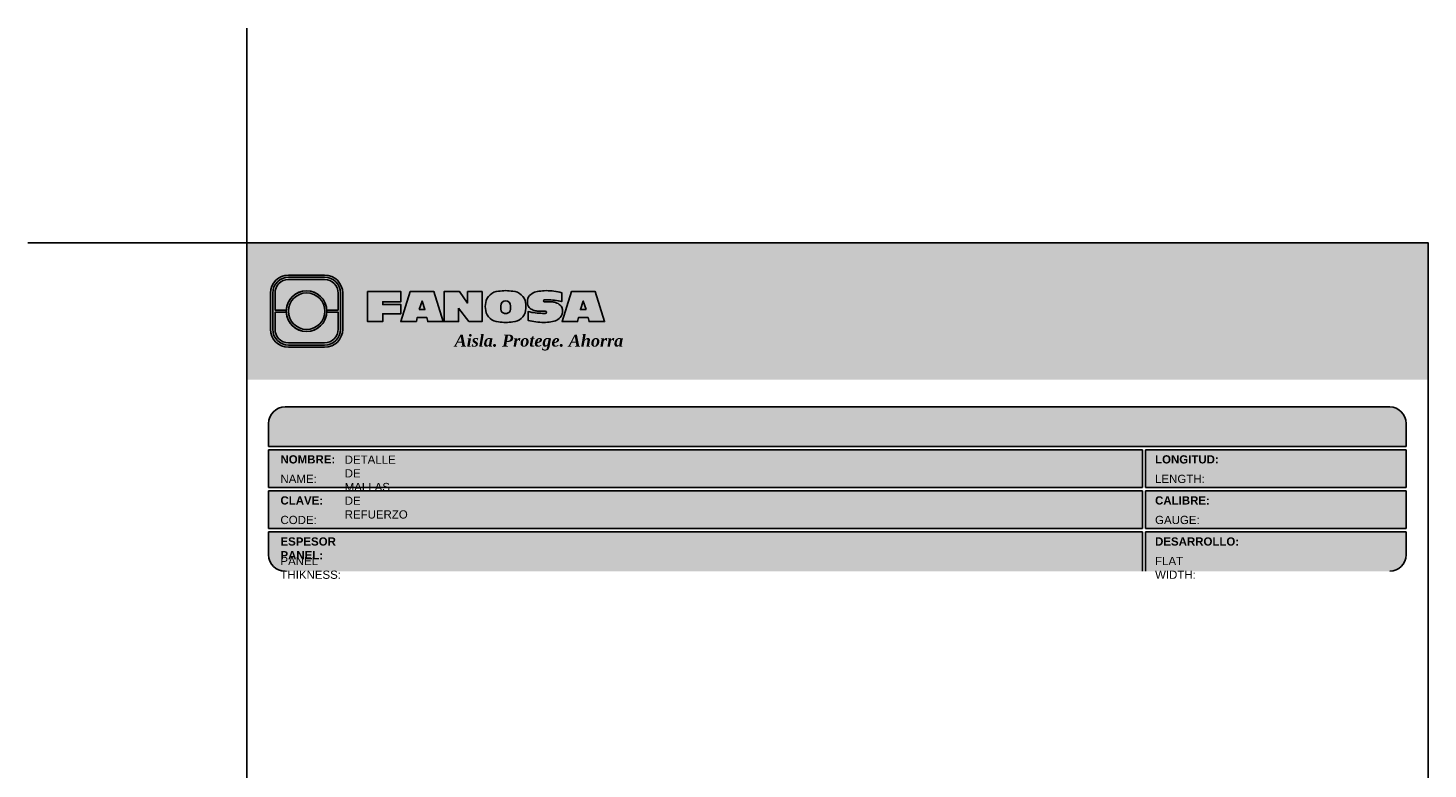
# Model space of a CAD drawing. Header units: millimetres. Extents: x 0 to 30, y 0 to 35.5.
# Tile 4 of 4: x 0 to 25.6, y 22 to 35.5. Entities that reach past the tile are written whole.
import ezdxf

# ---------------------------------------------------------------- set-up
doc = ezdxf.new("R2010")
doc.units = ezdxf.units.MM
doc.layers.add('TEXTO CUADRO DATOS', color=251, linetype='Continuous', lineweight=0)
doc.styles.get("Standard").update_dxf_attribs({"font": 'arial.ttf'})

# ---------------------------------------------------------------- blocks, each defined once
blk = doc.blocks.new('LOGO 1')
h = blk.add_hatch(color=7)
h.set_gradient(color1=(255, 255, 255), color2=(0, 0, 255), rotation=180, tint=1)
h.paths.add_polyline_path([(362.633524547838, 273.3012676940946), (362.633524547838, 270.8012676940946), (384.2235245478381, 270.8012676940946), (384.2235245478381, 273.3012676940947)])
at = {"true_color": 0xffffff}
h = blk.add_hatch(color=7, dxfattribs=at)
edge = h.paths.add_edge_path()
edge.add_arc((364.057378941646, 271.7212676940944), 0.3299999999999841, -89.99999999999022, 9.890754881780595e-12, ccw=False)
edge.add_line((364.0573789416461, 271.3912676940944), (363.3973789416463, 271.3912676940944))
edge.add_arc((363.3973789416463, 271.7212676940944), 0.3299999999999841, 179.9999999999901, 269.9999999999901, ccw=False)
edge.add_line((363.0673789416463, 271.7212676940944), (363.0673789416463, 272.3812676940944))
edge.add_arc((363.3973789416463, 272.3812676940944), 0.3299999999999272, 90, 180, ccw=False)
edge.add_line((363.3973789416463, 272.7112676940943), (364.0573789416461, 272.7112676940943))
edge.add_arc((364.0573789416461, 272.3812676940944), 0.3299999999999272, 0, 90, ccw=False)
edge.add_line((364.387378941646, 272.3812676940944), (364.387378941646, 271.7212676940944))
edge = h.paths.add_edge_path(flags=16)
edge.add_arc((364.0573789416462, 271.7212676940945), 0.2887500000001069, 269.9999999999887, 359.9999999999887, ccw=False)
edge.add_line((364.0573789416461, 271.4325176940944), (363.3973789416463, 271.4325176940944))
edge.add_arc((363.3973789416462, 271.7212676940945), 0.2887500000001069, 180.0000000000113, 270.0000000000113, ccw=False)
edge.add_line((363.1086289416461, 271.7212676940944), (363.1086289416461, 272.3812676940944))
edge.add_arc((363.3973789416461, 272.3812676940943), 0.28875000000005, 89.99999999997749, 179.9999999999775, ccw=False)
edge.add_line((363.3973789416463, 272.6700176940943), (364.0573789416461, 272.6700176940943))
edge.add_arc((364.0573789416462, 272.3812676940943), 0.28875000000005, 2.262368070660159e-11, 90.00000000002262, ccw=False)
edge.add_line((364.3461289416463, 272.3812676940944), (364.3461289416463, 271.7212676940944))
for color, points in [(30, [(364.0980555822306, 272.0718926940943), (364.3048789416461, 272.0718926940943), (364.3048789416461, 272.3812676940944, 0.4142135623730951), (364.0573789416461, 272.6287676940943), (363.3973789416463, 272.6287676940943, 0.4142135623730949), (363.1498789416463, 272.3812676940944), (363.1498789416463, 272.0718926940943), (363.3567023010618, 272.0718926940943, -0.9459053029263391)]), (170, [(364.3048789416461, 271.7212676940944), (364.3048789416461, 272.0306426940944), (364.0980555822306, 272.0306426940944, -0.9459053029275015), (363.3567023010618, 272.0306426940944), (363.1498789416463, 272.0306426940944), (363.1498789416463, 271.7212676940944, 0.4142135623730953), (363.3973789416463, 271.4737676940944), (364.057378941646, 271.4737676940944, 0.4142135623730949)])]:
    blk.add_hatch(color=color).paths.add_polyline_path(points)
h = blk.add_hatch(color=7, dxfattribs=at)
h.paths.add_polyline_path([(363.3561289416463, 272.0512676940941, 1), (364.0986289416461, 272.0512676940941, 1)])
h.paths.add_polyline_path([(364.0602079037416, 272.0512676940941, -1), (363.3945499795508, 272.0512676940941, -1)], flags=16)
h = blk.add_hatch(color=252)
h.set_gradient(color1=(132, 132, 132), rotation=70.00000000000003, tint=1, name='SPHERICAL')
h.paths.add_polyline_path([(364.0602079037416, 272.0512676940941, 1), (363.3945499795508, 272.0512676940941, 1)])
blk.add_hatch(color=7, dxfattribs=at).paths.add_polyline_path([(364.8420585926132, 272.4104305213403), (365.4501879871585, 272.4104305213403), (365.4501879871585, 272.2247109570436), (365.119665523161, 272.2247109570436), (365.119665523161, 272.1719110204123), (365.4501879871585, 272.1719110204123), (365.4501879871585, 272.00471122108), (365.119665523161, 272.00471122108), (365.119665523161, 271.8609844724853), (364.8420585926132, 271.8609844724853)])
h = blk.add_hatch(color=7, dxfattribs=at)
h.paths.add_polyline_path([(365.620750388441, 272.4104305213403), (365.4485062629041, 271.8609844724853), (365.7332546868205, 271.8609844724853), (365.7479187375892, 271.934277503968), (365.9266795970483, 271.934277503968), (365.9413436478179, 271.8609844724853), (366.2260920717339, 271.8609844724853), (366.0538479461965, 272.4104305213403)])
h.paths.add_polyline_path([(365.837299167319, 272.2366800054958), (365.8906148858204, 272.0814774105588), (365.7839834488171, 272.0814774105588)], flags=16)
h = blk.add_hatch(color=7, dxfattribs=at)
h.paths.add_polyline_path([(366.9358659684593, 272.4104305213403), (366.6709453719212, 272.4104305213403), (366.6709453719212, 272.1991139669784), (366.5221127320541, 272.4104305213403), (366.2395855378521, 272.4104305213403), (366.2395855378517, 271.8609844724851), (366.5045061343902, 271.8609844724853), (366.5045061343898, 272.1071001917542), (366.6947223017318, 271.8609844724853), (366.9358659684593, 271.8609844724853)])
h.paths.add_polyline_path([(367.4970415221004, 272.4140725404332, 0.09403921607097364), (367.2339520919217, 272.4140725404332, 0.3497782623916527), (367.0006865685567, 272.2074327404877, 0.09737279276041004), (367.0006865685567, 272.0639822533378, 0.3497782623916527), (367.2339520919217, 271.8573424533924, 0.09403921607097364), (367.4970415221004, 271.8573424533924, 0.3497782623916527), (367.7303070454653, 272.0639822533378, 0.09737279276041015), (367.7303070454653, 272.2074327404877, 0.3497782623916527)])
h.paths.add_polyline_path([(367.2999959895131, 272.2148320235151, -0.3799377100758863), (367.4309976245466, 272.2148320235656, -0.158874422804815), (367.4503779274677, 272.1817168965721, -0.1263576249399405), (367.44577155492, 272.0572845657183, -0.2142742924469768), (367.4126854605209, 272.0188340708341, -0.2226123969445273), (367.318308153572, 272.0188340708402, -0.2142742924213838), (367.2852220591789, 272.0572845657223, -0.1263576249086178), (367.2806156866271, 272.1817168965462, -0.1588744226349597)], flags=16)
h.paths.add_polyline_path([(368.0775589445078, 272.2601931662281), (368.1276424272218, 272.2601931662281, -0.05869489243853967), (368.3904870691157, 272.2278050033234), (368.3904870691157, 272.3881713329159, 0.06395994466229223), (368.1046346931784, 272.4264429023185, 0.04691611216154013), (367.9730899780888, 272.4140725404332, 0.2229690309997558), (367.7857619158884, 272.3139728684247, 0.1654172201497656), (367.7667124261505, 272.182419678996, 0.1952229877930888), (367.8161538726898, 272.1004656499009, 0.07724634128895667), (367.887655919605, 272.0635888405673, 0.08066867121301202), (367.9607834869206, 272.0517133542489), (368.0895714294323, 272.0517133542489, -1), (368.0895714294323, 272.0112218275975), (368.0394879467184, 272.0112218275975, -0.05869489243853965), (367.7766433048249, 272.0436099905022), (367.7766433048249, 271.8832436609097, 0.0639599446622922), (368.0624956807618, 271.8449720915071, 0.04691611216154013), (368.1940403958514, 271.8573424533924, 0.2229690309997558), (368.3813684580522, 271.9574421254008, 0.2091142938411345), (368.391184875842, 272.1225548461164, 0.1301021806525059), (368.3636451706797, 272.1610969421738, 0.09267767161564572), (368.2794744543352, 272.2078261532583, 0.08066867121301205), (368.2063468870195, 272.2197016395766), (368.0775589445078, 272.2197016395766, -1)])
h.paths.add_polyline_path([(369.0017330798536, 272.4104305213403), (368.5686355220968, 272.4104305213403), (368.3963913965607, 271.8609844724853), (368.6811398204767, 271.8609844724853), (368.6958038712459, 271.934277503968), (368.8745647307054, 271.934277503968), (368.8892287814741, 271.8609844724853), (369.1739772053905, 271.8609844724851)])
h.paths.add_polyline_path([(368.7851843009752, 272.2366800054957), (368.8385000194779, 272.0814774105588), (368.7318685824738, 272.0814774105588)], flags=16)
at = {"color": 7, "true_color": 0xffffff}
for points in [[(364.387378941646, 271.7212676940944, -0.414213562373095), (364.0573789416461, 271.3912676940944), (363.3973789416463, 271.3912676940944, -0.414213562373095), (363.0673789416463, 271.7212676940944), (363.0673789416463, 272.3812676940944, -0.414213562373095), (363.3973789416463, 272.7112676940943), (364.0573789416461, 272.7112676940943, -0.4142135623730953), (364.387378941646, 272.3812676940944)], [(364.3461289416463, 271.7212676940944, -0.4142135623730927), (364.0573789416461, 271.4325176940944), (363.3973789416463, 271.4325176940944, -0.4142135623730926), (363.1086289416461, 271.7212676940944), (363.1086289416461, 272.3812676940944, -0.414213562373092), (363.3973789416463, 272.6700176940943), (364.0573789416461, 272.6700176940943, -0.4142135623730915), (364.3461289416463, 272.3812676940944)], [(367.7303070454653, 272.2074327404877, 0.3497782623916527), (367.4970415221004, 272.4140725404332, 0.09403921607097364), (367.2339520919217, 272.4140725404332, 0.3497782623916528), (367.0006865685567, 272.2074327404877, 0.09737279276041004), (367.0006865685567, 272.0639822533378, 0.3497782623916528), (367.2339520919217, 271.8573424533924, 0.09403921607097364), (367.4970415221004, 271.8573424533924, 0.3497782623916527), (367.7303070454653, 272.0639822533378, 0.09737279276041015)], [(368.3637508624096, 272.1610094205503, 0.09280978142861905), (368.2794744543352, 272.2078261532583, 0.08066867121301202), (368.2063468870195, 272.2197016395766), (368.0775589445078, 272.2197016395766, -0.9999999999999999), (368.0775589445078, 272.2601931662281), (368.1276424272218, 272.2601931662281, -0.05869489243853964), (368.3904870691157, 272.2278050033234), (368.3904870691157, 272.3881713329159, 0.06395994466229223), (368.1046346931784, 272.4264429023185, 0.04691611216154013), (367.9730899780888, 272.4140725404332, 0.2229690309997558), (367.7857619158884, 272.3139728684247, 0.1654172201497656), (367.7667124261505, 272.182419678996, 0.1952229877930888), (367.8161538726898, 272.1004656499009, 0.07724634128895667), (367.887655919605, 272.0635888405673, 0.08066867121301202), (367.9607834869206, 272.0517133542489), (368.0895714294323, 272.0517133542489, -0.9999999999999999), (368.0895714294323, 272.0112218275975), (368.0394879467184, 272.0112218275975, -0.05869489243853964), (367.7766433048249, 272.0436099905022), (367.7766433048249, 271.8832436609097, 0.06395994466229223), (368.0624956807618, 271.8449720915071, 0.04691611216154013), (368.1940403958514, 271.8573424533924, 0.2229690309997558), (368.3813684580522, 271.9574421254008, 0.2091142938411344), (368.391184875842, 272.1225548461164, 0.1341802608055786)], [(367.2852220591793, 272.0572845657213, 0.2142742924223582), (367.318308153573, 272.0188340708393, 0.2226123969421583), (367.4126854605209, 272.0188340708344, 0.2142742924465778), (367.44577155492, 272.0572845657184, 0.1263576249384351), (367.4503779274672, 272.1817168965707, 0.1588744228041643), (367.4309976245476, 272.2148320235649, 0.379937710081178), (367.2999959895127, 272.2148320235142, 0.1588744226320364), (367.2806156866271, 272.1817168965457, 0.1263576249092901)]]:
    blk.add_lwpolyline(points, format="xyb", close=True, dxfattribs=at)
at = {"color": 30}
blk.add_lwpolyline([(364.3048789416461, 272.0718926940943), (364.3048789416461, 272.3812676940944, 0.414213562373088), (364.0573789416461, 272.6287676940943), (363.3973789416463, 272.6287676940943, 0.4142135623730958), (363.1498789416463, 272.3812676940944), (363.1498789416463, 272.0718926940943), (363.3567023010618, 272.0718926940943, -0.9459053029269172), (364.0980555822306, 272.0718926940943)], format="xyb", close=True, dxfattribs=at)
at = {"color": 7, "true_color": 0xffffff}
for points in [[(364.8420585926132, 272.4104305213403), (365.4501879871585, 272.4104305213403), (365.4501879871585, 272.2247109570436), (365.119665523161, 272.2247109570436), (365.119665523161, 272.1719110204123), (365.4501879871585, 272.1719110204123), (365.4501879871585, 272.00471122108), (365.119665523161, 272.00471122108), (365.119665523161, 271.8609844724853), (364.8420585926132, 271.8609844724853)], [(365.7332546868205, 271.8609844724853), (365.4485062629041, 271.8609844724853), (365.620750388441, 272.4104305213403), (366.0538479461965, 272.4104305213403), (366.2260920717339, 271.8609844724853), (365.9413436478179, 271.8609844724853), (365.9266795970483, 271.934277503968), (365.7479187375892, 271.934277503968)], [(366.5045061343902, 272.1071001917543), (366.5045061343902, 271.8609844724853), (366.2395855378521, 271.8609844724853), (366.2395855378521, 272.4104305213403), (366.5221127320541, 272.4104305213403), (366.6709453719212, 272.1991139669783), (366.6709453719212, 272.4104305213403), (366.9358659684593, 272.4104305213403), (366.9358659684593, 271.8609844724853), (366.6947223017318, 271.8609844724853)], [(368.8745647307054, 271.934277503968), (368.8892287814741, 271.8609844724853), (369.1739772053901, 271.8609844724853), (369.0017330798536, 272.4104305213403), (368.5686355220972, 272.4104305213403), (368.3963913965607, 271.8609844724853), (368.6811398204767, 271.8609844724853), (368.6958038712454, 271.934277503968)], [(365.7839834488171, 272.0814774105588), (365.837299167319, 272.2366800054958), (365.8906148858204, 272.0814774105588)], [(368.8385000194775, 272.0814774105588), (368.7851843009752, 272.2366800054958), (368.7318685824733, 272.0814774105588)]]:
    blk.add_lwpolyline(points, close=True, dxfattribs=at)
at = {"color": 170}
blk.add_lwpolyline([(363.3567023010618, 272.0306426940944, 0.9459053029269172), (364.0980555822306, 272.0306426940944), (364.3048789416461, 272.0306426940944), (364.3048789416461, 271.7212676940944, -0.4142135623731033), (364.0573789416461, 271.4737676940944), (363.3973789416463, 271.4737676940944, -0.414213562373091), (363.1498789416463, 271.7212676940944), (363.1498789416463, 272.0306426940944)], format="xyb", close=True, dxfattribs=at)
at = {"color": 7, "true_color": 0xffffff}
for radius in [0.3712499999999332, 0.332828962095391]:
    blk.add_circle((363.7273789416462, 272.0512676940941), radius, dxfattribs=at)
at = {"color": 254, "insert": (366.4315877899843, 271.623287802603), "char_height": 0.22, "width": 5.448476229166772, "attachment_point": 1}
blk.add_mtext('{\\fBookman Old Style|b1|i1|c0|p18;\\C255;\\c16777215;Aisla. Protege. Ahorra}', dxfattribs=at)

msp = doc.modelspace()

# ---------------------------------------------------------------- hatches: boundary and pattern name
at = {"true_color": 0xb3b3b3}
msp.add_hatch(color=253, dxfattribs=at).paths.add_polyline_path([(25.18823674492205, 27.87273601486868), (25.18823674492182, 28.2927360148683, 0.4142135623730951), (24.88823674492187, 28.59273601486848), (4.698236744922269, 28.59273601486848, 0.4142135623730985), (4.398236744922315, 28.29273601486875), (4.398236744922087, 27.87273601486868)])
h = msp.add_hatch(color=253, dxfattribs=at)
h.paths.add_polyline_path([(4.398236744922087, 27.81273601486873), (4.398236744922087, 27.12273601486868), (20.36772821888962, 27.12273601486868), (20.36772821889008, 27.81273601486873)])
h.paths.add_polyline_path([(20.36772821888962, 26.37273601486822), (20.36772821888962, 27.06273601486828), (4.398236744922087, 27.06273601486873), (4.398236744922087, 26.37273601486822)])
h.paths.add_polyline_path([(20.36772821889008, 25.59273601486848), (20.36772821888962, 26.31273601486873), (4.398236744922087, 26.31273601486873), (4.398236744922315, 25.89273601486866, 0.4142135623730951), (4.698236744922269, 25.59273601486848)])
h.paths.add_polyline_path([(20.42772821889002, 26.31273601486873), (20.42772821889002, 25.59273601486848), (24.88823674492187, 25.59273601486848, 0.4142135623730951), (25.18823674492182, 25.89273601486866), (25.18823674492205, 26.31273601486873)])
h.paths.add_polyline_path([(20.42772821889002, 27.06273601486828), (20.42772821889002, 26.37273601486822), (25.18823674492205, 26.37273601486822), (25.18823674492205, 27.06273601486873)])
h.paths.add_polyline_path([(20.42772821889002, 27.81273601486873), (20.42772821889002, 27.12273601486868), (25.18823674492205, 27.12273601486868), (25.18823674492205, 27.81273601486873)])

# ---------------------------------------------------------------- linework, layer by layer
at = {"color": 254, "true_color": 0xe3e3e3}
for q in [(3.998236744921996, 35.51411617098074), (2.604756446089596e-07, 31.59273601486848)]:
    msp.add_line((3.998236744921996, 31.59273601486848), q, dxfattribs=at)
at = {"color": 253, "true_color": 0xb3b3b3}
for p, q in [((4.698236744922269, 28.59273601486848), (24.88823674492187, 28.59273601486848)), ((4.398236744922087, 27.87273601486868), (4.398236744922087, 28.29273601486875)), ((25.18823674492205, 28.2927360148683), (25.18823674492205, 27.87273601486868)), ((4.398236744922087, 27.87273601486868), (25.18823674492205, 27.87273601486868)), ((4.398236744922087, 27.12273601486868), (4.398236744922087, 27.81273601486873)), ((4.398236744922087, 27.81273601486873), (20.36772821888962, 27.81273601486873)), ((20.36772821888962, 27.12273601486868), (20.36772821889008, 27.81273601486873)), ((20.42772821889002, 27.81273601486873), (25.18823674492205, 27.81273601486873)), ((20.42772821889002, 27.12273601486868), (20.42772821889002, 27.81273601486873)), ((25.18823674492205, 27.81273601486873), (25.18823674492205, 27.12273601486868)), ((4.398236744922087, 27.12273601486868), (20.36772821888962, 27.12273601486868)), ((4.398236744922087, 26.37273601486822), (4.398236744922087, 27.06273601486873)), ((4.398236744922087, 27.06273601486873), (20.36772821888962, 27.06273601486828)), ((20.36772821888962, 26.37273601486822), (20.36772821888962, 27.06273601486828)), ((20.42772821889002, 27.12273601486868), (25.18823674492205, 27.12273601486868)), ((20.42772821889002, 27.06273601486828), (25.18823674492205, 27.06273601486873)), ((20.42772821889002, 26.37273601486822), (20.42772821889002, 27.06273601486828)), ((25.18823674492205, 27.06273601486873), (25.18823674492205, 26.37273601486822)), ((4.398236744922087, 26.37273601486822), (20.36772821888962, 26.37273601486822)), ((20.42772821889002, 26.37273601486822), (25.18823674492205, 26.37273601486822)), ((4.398236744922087, 25.89273601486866), (4.398236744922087, 26.31273601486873)), ((4.398236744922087, 26.31273601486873), (20.36772821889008, 26.31273601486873)), ((20.36772821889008, 25.59273601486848), (20.36772821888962, 26.31273601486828)), ((20.42772821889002, 26.31273601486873), (25.18823674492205, 26.31273601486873)), ((20.42772821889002, 25.59273601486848), (20.42772821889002, 26.31273601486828)), ((25.18823674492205, 26.31273601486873), (25.18823674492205, 25.89273601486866))]:
    msp.add_line(p, q, dxfattribs=at)
at = {"color": 254, "true_color": 0xe3e3e3}
msp.add_lwpolyline([(3.998236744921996, 3.652736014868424), (25.58823674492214, 3.652736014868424), (25.58823674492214, 31.59273601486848), (3.998236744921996, 31.59273601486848)], close=True, dxfattribs=at)
at = {"color": 253, "true_color": 0xb3b3b3}
for centre, start, end in [((4.698236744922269, 28.29273601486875), 90, 180), ((24.88823674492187, 28.2927360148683), 0, 90), ((4.698236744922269, 25.89273601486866), 180, 270), ((24.88823674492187, 25.89273601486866), 270, 0)]:
    msp.add_arc(centre, 0.3, start, end, dxfattribs=at)

# ---------------------------------------------------------------- block references
msp.add_blockref('LOGO 1', (-358.635287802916, -241.7085316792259))

# ---------------------------------------------------------------- texts
at = {"layer": 'TEXTO CUADRO DATOS', "char_height": 0.15, "width": 0.003231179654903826, "attachment_point": 1}
for s, insert in [('{\\fArial|b1|i0|c0|p34;NOMBRE:}', (4.614238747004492, 27.71127033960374)), ('{\\fArial|b0|i0|c0|p34;DETALLE DE MALLAS DE REFUERZO }', (5.788288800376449, 27.70615437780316)), ('{\\fArial|b1|i0|c0|p34;LONGITUD:}', (20.600018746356, 27.71127033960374)), ('{\\fArial|b0|i0|c0|p34;NAME:}', (4.614238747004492, 27.35459726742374)), ('{\\fArial|b0|i0|c0|p34;LENGTH:}', (20.600018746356, 27.35459726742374)), ('{\\fArial|b1|i0|c0|p34;CLAVE:}', (4.614238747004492, 26.96127033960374)), ('{\\fArial|b1|i0|c0|p34;CALIBRE:}', (20.600018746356, 26.96127033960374)), ('{\\fArial|b0|i0|c0|p34;CODE:}', (4.614238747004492, 26.60459726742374)), ('{\\fArial|b0|i0|c0|p34;GAUGE:}', (20.600018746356, 26.60459726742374)), ('{\\fArial|b1|i0|c0|p34;ESPESOR PANEL:}', (4.614238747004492, 26.21127033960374)), ('{\\fArial|b1|i0|c0|p34;DESARROLLO:}', (20.600018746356, 26.21127033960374)), ('{\\fArial|b0|i0|c0|p34;PANEL THIKNESS:}', (4.614238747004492, 25.85459726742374)), ('{\\fArial|b0|i0|c0|p34;FLAT WIDTH:}', (20.600018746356, 25.85459726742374))]:
    msp.add_mtext(s, dxfattribs=dict(at, insert=insert))

doc.saveas('drawing.dxf')
